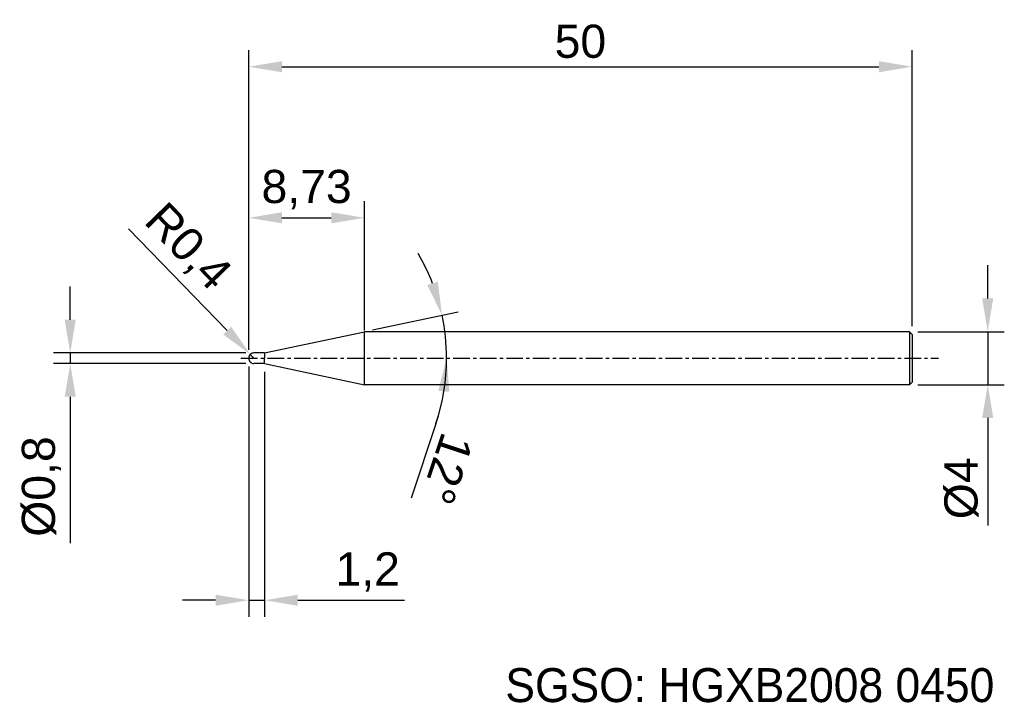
# Model space of a CAD drawing. Header units: millimetres. Extents: x 7870.6 to 7944.8, y 6079.1 to 6130.5.
import ezdxf
from ezdxf.enums import TextEntityAlignment as Align

# ---------------------------------------------------------------- set-up
doc = ezdxf.new("R2010")
doc.units = ezdxf.units.MM
doc.linetypes.add('CENTER', pattern=[2, 1.25, -0.25, 0.25, -0.25])
for name, color, linetype, lineweight in [('SK1', 4, 'Continuous', 25), ('SK4', 2, 'Continuous', 25), ('SK6', 5, 'Continuous', 25)]:
    doc.layers.add(name, color=color, linetype=linetype, lineweight=lineweight)
doc.styles.add('MS PGothic', font='txt')
doc.styles.get("Standard").update_dxf_attribs({"font": 'arial.ttf'})
doc.dimstyles.new('ISO-25', dxfattribs={"dimtxt": 2.5, "dimasz": 2.5, "dimexe": 1.25, "dimexo": 0.625, "dimtad": 1, "dimtxsty": 'Standard', "dimcen": 2.5, "dimadec": 0, "dimazin": 0, "dimtfac": 1, "dimtmove": 0, "dimatfit": 3, "dimfxl": 1, "dimarcsym": 0})

# ---------------------------------------------------------------- blocks, each defined once
blk = doc.blocks.new('*D47')
at = {"color": 0, "linetype": 'ByBlock', "lineweight": -2, "transparency": 16777216}
for p, q in [((7943.557, 6109.541), (7943.557, 6112.041)), ((7938.287, 6107.041), (7944.807, 6107.041)), ((7943.557, 6107.041), (7943.557, 6103.041)), ((7938.287, 6103.041), (7944.807, 6103.041)), ((7943.557, 6100.541), (7943.557, 6092.442))]:
    blk.add_line(p, q, dxfattribs=at)
at = {"color": 0, "linetype": 'ByBlock', "transparency": 16777216}
for points in [[(7943.14, 6109.541), (7943.974, 6109.541), (7943.557, 6107.041)], [(7943.14, 6100.541), (7943.974, 6100.541), (7943.557, 6103.041)]]:
    blk.add_solid(points, dxfattribs=at)
at = {"layer": 'Defpoints', "color": 0, "linetype": 'ByBlock', "transparency": 16777216}
for p in [(7937.662, 6107.041), (7937.662, 6103.041), (7943.557, 6103.041)]:
    blk.add_point(p, dxfattribs=at)
at = {"color": 0, "linetype": 'ByBlock', "transparency": 16777216, "insert": (7941.586, 6095.241), "char_height": 2.5, "attachment_point": 5, "rotation": 90}
blk.add_mtext('{\\fArial|b0|i0|c134|p34;%%C}4', dxfattribs=at)
blk = doc.blocks.new('*D48')
at = {"color": 0, "linetype": 'ByBlock', "lineweight": -2, "transparency": 16777216}
for p, q in [((7874.413, 6107.941), (7874.413, 6110.441)), ((7887.637, 6105.441), (7873.163, 6105.441)), ((7874.413, 6105.441), (7874.413, 6104.641)), ((7887.637, 6104.641), (7873.163, 6104.641)), ((7874.413, 6102.141), (7874.413, 6091.114))]:
    blk.add_line(p, q, dxfattribs=at)
at = {"color": 0, "linetype": 'ByBlock', "transparency": 16777216}
for points in [[(7873.996, 6107.941), (7874.83, 6107.941), (7874.413, 6105.441)], [(7873.996, 6102.141), (7874.83, 6102.141), (7874.413, 6104.641)]]:
    blk.add_solid(points, dxfattribs=at)
at = {"layer": 'Defpoints', "color": 0, "linetype": 'ByBlock', "transparency": 16777216}
for p in [(7888.262, 6105.441), (7874.413, 6104.641), (7888.262, 6104.641)]:
    blk.add_point(p, dxfattribs=at)
at = {"color": 0, "linetype": 'ByBlock', "transparency": 16777216, "insert": (7872.245, 6095.377), "char_height": 2.5, "attachment_point": 5, "rotation": 90}
blk.add_mtext('{\\fArial|b0|i0|c134|p34;%%C}0,8', dxfattribs=at)
blk = doc.blocks.new('*D49')
at = {"color": 0, "linetype": 'ByBlock', "lineweight": -2, "transparency": 16777216}
for p, q in [((7887.862, 6105.666), (7887.862, 6128.25)), ((7937.862, 6107.466), (7937.862, 6128.25)), ((7890.362, 6127), (7935.362, 6127))]:
    blk.add_line(p, q, dxfattribs=at)
at = {"color": 0, "linetype": 'ByBlock', "transparency": 16777216}
for points in [[(7890.362, 6127.417), (7890.362, 6126.583), (7887.862, 6127)], [(7935.362, 6127.417), (7935.362, 6126.583), (7937.862, 6127)]]:
    blk.add_solid(points, dxfattribs=at)
at = {"layer": 'Defpoints', "color": 0, "linetype": 'ByBlock', "transparency": 16777216}
for p in [(7937.862, 6127), (7937.862, 6106.841), (7887.862, 6105.041)]:
    blk.add_point(p, dxfattribs=at)
at = {"color": 0, "linetype": 'ByBlock', "transparency": 16777216, "insert": (7912.862, 6128.901), "char_height": 2.5, "attachment_point": 5}
blk.add_mtext('50', dxfattribs=at)
blk = doc.blocks.new('*D51')
at = {"color": 0, "linetype": 'ByBlock', "lineweight": -2, "transparency": 16777216}
for p, q in [((7887.862, 6105.666), (7887.862, 6116.869)), ((7896.589, 6107.141), (7896.589, 6116.869)), ((7890.362, 6115.619), (7894.089, 6115.619))]:
    blk.add_line(p, q, dxfattribs=at)
at = {"color": 0, "linetype": 'ByBlock', "transparency": 16777216}
for points in [[(7890.362, 6116.036), (7890.362, 6115.203), (7887.862, 6115.619)], [(7894.089, 6116.036), (7894.089, 6115.203), (7896.589, 6115.619)]]:
    blk.add_solid(points, dxfattribs=at)
at = {"layer": 'Defpoints', "color": 0, "linetype": 'ByBlock', "transparency": 16777216}
for p in [(7896.589, 6115.619), (7896.589, 6106.516), (7887.862, 6105.041)]:
    blk.add_point(p, dxfattribs=at)
at = {"color": 0, "linetype": 'ByBlock', "transparency": 16777216, "insert": (7892.226, 6117.747), "char_height": 2.5, "attachment_point": 5}
blk.add_mtext('8,73', dxfattribs=at)
blk = doc.blocks.new('*D59')
at = {"color": 0, "linetype": 'ByBlock', "lineweight": -2, "transparency": 16777216}
for p, q in [((7887.862, 6104.416), (7887.862, 6085.561)), ((7889.062, 6104.016), (7889.062, 6085.561)), ((7885.362, 6086.811), (7882.862, 6086.811)), ((7887.862, 6086.811), (7889.062, 6086.811)), ((7891.562, 6086.811), (7899.603, 6086.811))]:
    blk.add_line(p, q, dxfattribs=at)
at = {"color": 0, "linetype": 'ByBlock', "transparency": 16777216}
for points in [[(7885.362, 6087.227), (7885.362, 6086.394), (7887.862, 6086.811)], [(7891.562, 6087.227), (7891.562, 6086.394), (7889.062, 6086.811)]]:
    blk.add_solid(points, dxfattribs=at)
at = {"layer": 'Defpoints', "color": 0, "linetype": 'ByBlock', "transparency": 16777216}
for p in [(7887.862, 6105.041), (7889.062, 6104.641), (7889.062, 6086.811)]:
    blk.add_point(p, dxfattribs=at)
at = {"color": 0, "linetype": 'ByBlock', "transparency": 16777216, "insert": (7896.832, 6088.938), "char_height": 2.5, "attachment_point": 5}
blk.add_mtext('1,2', dxfattribs=at)
blk = doc.blocks.new('*D62')
at = {"color": 0, "linetype": 'ByBlock', "lineweight": -2, "transparency": 16777216}
for p, q in [((7878.804, 6114.791), (7886.243, 6107.122)), ((7888.262, 6105.041), (7887.984, 6105.328))]:
    blk.add_line(p, q, dxfattribs=at)
at = {"color": 0, "linetype": 'ByBlock', "transparency": 16777216}
blk.add_solid([(7886.542, 6107.412), (7885.944, 6106.832), (7887.984, 6105.328)], dxfattribs=at)
at = {"layer": 'Defpoints', "color": 0, "linetype": 'ByBlock', "transparency": 16777216}
for p in [(7887.984, 6105.328), (7888.262, 6105.041)]:
    blk.add_point(p, dxfattribs=at)
at = {"color": 0, "linetype": 'ByBlock', "transparency": 16777216, "insert": (7883.18, 6113.335), "char_height": 2.5, "attachment_point": 5, "rotation": 314.12969}
blk.add_mtext('R0,4', dxfattribs=at)
blk = doc.blocks.new('*D63')
at = {"color": 0, "linetype": 'ByBlock', "lineweight": -2, "transparency": 16777216}
for p, q in [((7897.201, 6107.171), (7903.655, 6108.542)), ((7901.971, 6100.105), (7900.098, 6094.49))]:
    blk.add_line(p, q, dxfattribs=at)
for start, end in [(21.19618, 30.39237), (0, 12), (341.54773, 0), (341.60763, 350.80382)]:
    blk.add_arc((7887.18, 6105.041), 15.593, start, end, dxfattribs=at)
at = {"color": 0, "linetype": 'ByBlock', "transparency": 16777216}
for points in [[(7902.117, 6110.797), (7901.319, 6110.559), (7902.432, 6108.283)], [(7902.157, 6102.582), (7902.988, 6102.515), (7902.773, 6105.041)]]:
    blk.add_solid(points, dxfattribs=at)
at = {"layer": 'Defpoints', "color": 0, "linetype": 'ByBlock', "transparency": 16777216}
for p in [(7896.589, 6107.041), (7902.621, 6107.211), (7889.062, 6105.441), (7887.281, 6105.041), (7939.859, 6105.041)]:
    blk.add_point(p, dxfattribs=at)
at = {"color": 0, "linetype": 'ByBlock', "transparency": 16777216, "insert": (7902.818, 6096.703), "char_height": 2.5, "attachment_point": 5, "rotation": 251.54773}
blk.add_mtext('12°', dxfattribs=at)

msp = doc.modelspace()

# ---------------------------------------------------------------- linework, layer by layer
at = {"color": 4, "linetype": 'ByBlock'}
for p, q in [((7889.062, 6105.441), (7896.589, 6107.041)), ((7896.589, 6103.041), (7896.589, 6107.041)), ((7889.062, 6105.441), (7888.262, 6105.441)), ((7889.062, 6105.441), (7889.062, 6105.041)), ((7889.062, 6104.641), (7889.062, 6105.041)), ((7889.062, 6104.641), (7888.262, 6104.641)), ((7889.062, 6104.641), (7896.589, 6103.041))]:
    msp.add_line(p, q, dxfattribs=at)
at = {"layer": 'SK1', "linetype": 'Continuous'}
for p, q in [((7937.662, 6107.041), (7896.589, 6107.041)), ((7937.662, 6107.041), (7937.862, 6106.841)), ((7937.662, 6107.041), (7937.662, 6103.041)), ((7937.862, 6106.841), (7937.862, 6103.241)), ((7937.862, 6103.241), (7937.662, 6103.041)), ((7937.662, 6103.041), (7896.589, 6103.041))]:
    msp.add_line(p, q, dxfattribs=at)
at = {"layer": 'SK1', "color": 4, "linetype": 'Continuous'}
for start, end in [(90, 180.00003), (179.99997, 270)]:
    msp.add_arc((7888.262, 6105.041), 0.4, start, end, dxfattribs=at)
at = {"layer": 'SK4', "linetype": 'CENTER'}
msp.add_line((7887.281, 6105.041), (7939.859, 6105.041), dxfattribs=at)

# ---------------------------------------------------------------- texts
at = {"layer": 'SK6', "color": 5, "linetype": 'Continuous', "style": 'MS PGothic'}
msp.add_text('SGSO: HGXB2008 0450', height=2.55961, dxfattribs=at).set_placement((7907.202, 6078.369), align=Align.BOTTOM_LEFT)

# ---------------------------------------------------------------- dimensions: what is measured, and where the dimension line sits
at = {"linetype": 'ByBlock'}
for base, p2, picture, middle in [((7937.862, 6127), (7937.862, 6106.841), '*D49', (7912.862, 6128.901)), ((7896.589, 6115.619), (7896.589, 6106.516), '*D51', (7892.226, 6117.747)), ((7889.062, 6086.811), (7889.062, 6104.641), '*D59', (7896.832, 6088.938))]:
    dim = msp.add_linear_dim(base=base, p1=(7887.862, 6105.041), p2=p2, dimstyle='ISO-25', dxfattribs=at)
    dim.commit()
    dim.dimension.update_dxf_attribs({"geometry": picture, "text_midpoint": middle})
dim = msp.add_radius_dim(center=(7888.262, 6105.041), mpoint=(7887.984, 6105.328), dimstyle='ISO-25', dxfattribs=at)
dim.commit()
dim.dimension.update_dxf_attribs({"geometry": '*D62', "text_midpoint": (7883.18, 6113.335)})
dim = msp.add_angular_dim_2l(base=(7902.621, 6107.211), line1=((7889.062, 6105.441), (7896.589, 6107.041)), line2=((7887.281, 6105.041), (7939.859, 6105.041)), dimstyle='ISO-25', dxfattribs=at)
dim.commit()
dim.dimension.update_dxf_attribs({"geometry": '*D63', "text_midpoint": (7902.818, 6096.703)})
for base, p1, p2, picture, middle in [((7943.557, 6103.041), (7937.662, 6107.041), (7937.662, 6103.041), '*D47', (7943.557, 6095.241)), ((7874.413, 6104.641), (7888.262, 6105.441), (7888.262, 6104.641), '*D48', (7874.413, 6095.377))]:
    dim = msp.add_linear_dim(base=base, p1=p1, p2=p2, angle=90, text='{\\fArial|b0|i0|c134|p34;%%C}<>', dimstyle='ISO-25', dxfattribs=at)
    dim.commit()
    dim.dimension.update_dxf_attribs({"geometry": picture, "text_midpoint": middle, "dimtype": 160})

doc.saveas('drawing.dxf')
